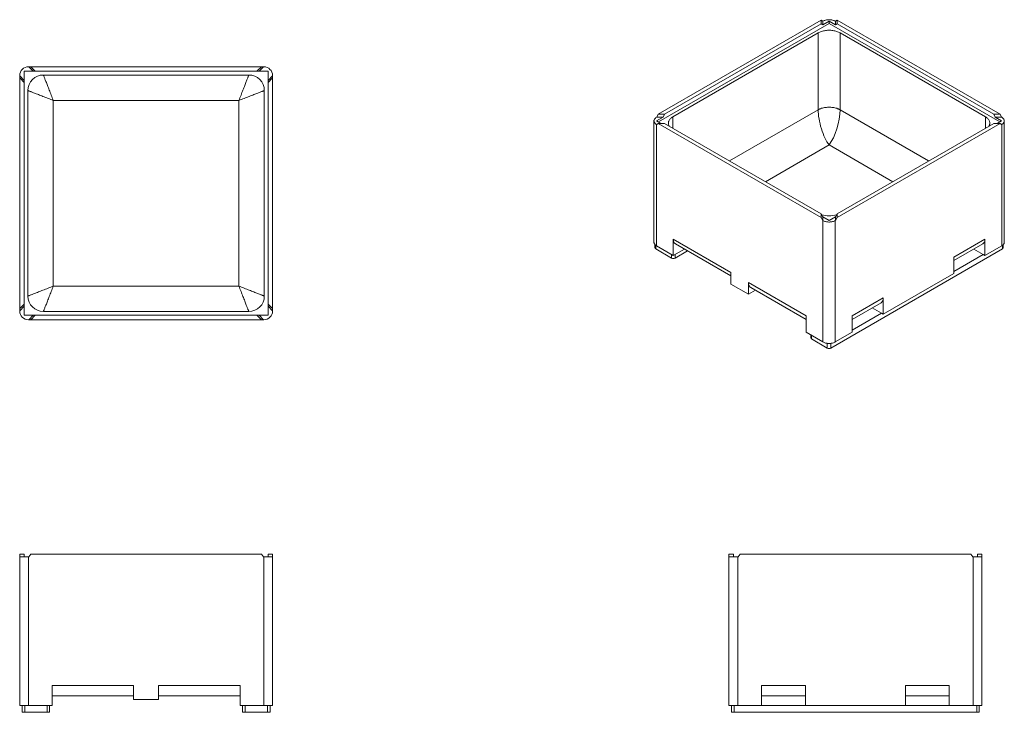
# Model space of a CAD drawing. Header units: inches. Extents: x 71 to 262, y 47 to 181.
import ezdxf

# ---------------------------------------------------------------- set-up
doc = ezdxf.new("R2010")
doc.units = ezdxf.units.IN
doc.header["$MEASUREMENT"] = 0

msp = doc.modelspace()

# ---------------------------------------------------------------- linework, layer by layer
at = {"color": 7, "linetype": 'Continuous', "lineweight": 15}
for p, q in [((194.65, 163.17), (226.24, 181.41)), ((226.24, 180.7), (226.24, 181.41)), ((226.24, 181.41), (226.52, 181.17)), ((229.3, 181.41), (229.01, 181.17)), ((229.3, 180.7), (229.3, 181.41)), ((260.89, 163.17), (229.3, 181.41)), ((227.77, 180.75), (194.72, 161.67)), ((226.24, 180.7), (195.87, 163.17)), ((226.52, 180.47), (226.24, 180.7)), ((226.52, 181.17), (226.57, 181.2)), ((227.77, 181.19), (226.52, 180.47)), ((226.52, 180.47), (226.52, 181.17)), ((227.77, 180.75), (227.77, 181.19)), ((229.01, 180.47), (227.77, 181.19)), ((260.82, 161.67), (227.77, 180.75)), ((229.01, 181.17), (228.97, 181.2)), ((229.01, 180.47), (229.01, 181.17)), ((229.3, 180.7), (229.01, 180.47)), ((259.67, 163.17), (229.3, 180.7)), ((225.65, 178.93), (197.5, 162.68)), ((225.65, 164.03), (225.65, 178.93)), ((258.04, 162.68), (229.89, 178.93)), ((229.89, 178.93), (229.89, 164.03)), ((72.69, 172.36), (72.62, 172.36)), ((73.55, 171.5), (72.69, 172.36)), ((73.09, 172.36), (72.69, 172.36)), ((73.95, 171.5), (73.09, 172.36)), ((117.76, 172.36), (73.09, 172.36)), ((116.9, 171.5), (117.76, 172.36)), ((117.3, 171.5), (118.17, 172.36)), ((117.76, 172.36), (118.17, 172.36)), ((118.17, 172.36), (118.23, 172.36)), ((70.93, 170.6), (70.93, 170.67)), ((71.79, 169.74), (70.93, 170.6)), ((70.93, 170.2), (70.93, 170.6)), ((71.79, 169.34), (70.93, 170.2)), ((70.93, 125.53), (70.93, 170.2)), ((71.79, 171.5), (71.79, 169.74)), ((73.55, 171.5), (71.79, 171.5)), ((73.95, 171.5), (73.55, 171.5)), ((116.9, 171.5), (73.95, 171.5)), ((115.33, 170.77), (75.52, 170.77)), ((116.9, 171.5), (117.3, 171.5)), ((117.3, 171.5), (119.06, 171.5)), ((119.06, 171.5), (119.06, 169.74)), ((119.06, 169.74), (119.93, 170.6)), ((119.06, 169.34), (119.93, 170.2)), ((119.93, 170.6), (119.93, 170.67)), ((119.93, 170.2), (119.93, 170.6)), ((119.93, 125.53), (119.93, 170.2)), ((71.79, 169.74), (71.79, 169.34)), ((71.79, 169.34), (71.79, 126.39)), ((119.06, 169.74), (119.06, 169.34)), ((119.06, 169.34), (119.06, 126.39)), ((72.52, 167.77), (72.52, 127.96)), ((118.33, 167.77), (118.33, 127.96)), ((113.41, 165.85), (77.44, 165.85)), ((77.44, 165.85), (77.44, 129.88)), ((113.41, 165.85), (113.41, 129.88)), ((194.37, 162.61), (194.32, 162.58)), ((194.34, 161.89), (195.59, 162.61)), ((194.65, 163.17), (194.37, 162.61)), ((195.59, 162.61), (194.37, 162.61)), ((195.87, 163.17), (194.65, 163.17)), ((195.59, 162.61), (195.87, 163.17)), ((259.67, 163.17), (259.95, 162.61)), ((259.67, 163.17), (260.89, 163.17)), ((259.95, 162.61), (261.19, 161.89)), ((259.95, 162.61), (261.17, 162.61)), ((260.89, 163.17), (261.17, 162.61)), ((261.17, 162.61), (261.22, 162.58)), ((193.82, 161.89), (193.82, 138.37)), ((194.32, 137.68), (194.32, 161.2)), ((194.37, 161.17), (194.32, 161.2)), ((195.18, 161.41), (194.34, 161.89)), ((194.65, 161.41), (194.37, 161.17)), ((226.24, 143.17), (194.65, 161.41)), ((195.87, 161.41), (194.65, 161.41)), ((226.24, 143.88), (195.87, 161.41)), ((229.3, 143.17), (260.89, 161.41)), ((259.67, 161.41), (229.3, 143.88)), ((259.67, 161.41), (260.89, 161.41)), ((261.19, 161.89), (260.36, 161.41)), ((260.89, 161.41), (261.17, 161.17)), ((261.17, 161.17), (261.22, 161.2)), ((261.22, 161.2), (261.22, 137.68)), ((261.72, 138.37), (261.72, 161.89)), ((226.24, 143.88), (226.24, 143.17)), ((226.24, 143.88), (226.52, 143.31)), ((226.24, 143.17), (226.52, 142.61)), ((226.52, 143.31), (226.52, 142.61)), ((226.52, 143.31), (227.77, 142.59)), ((227.77, 142.59), (229.01, 143.31)), ((229.01, 143.31), (229.3, 143.88)), ((229.01, 143.31), (229.01, 142.61)), ((229.3, 143.17), (229.01, 142.61)), ((229.3, 143.88), (229.3, 143.17)), ((226.52, 142.61), (226.57, 142.58)), ((226.57, 119.06), (226.57, 142.58)), ((229.01, 142.61), (228.97, 142.58)), ((228.97, 142.58), (228.97, 119.06)), ((194.03, 137.9), (194.03, 137.28)), ((194.32, 137.68), (197.57, 135.8)), ((208.73, 132.53), (197.57, 138.97)), ((197.57, 135.8), (197.57, 138.97)), ((197.99, 138.05), (208.73, 131.85)), ((257.96, 138.97), (251.94, 135.49)), ((251.94, 134.81), (257.55, 138.05)), ((257.96, 138.97), (257.96, 135.8)), ((257.96, 135.8), (261.22, 137.68)), ((261.5, 137.28), (261.5, 137.9)), ((197.22, 135.32), (194.18, 137.08)), ((199.73, 137.05), (197.57, 135.8)), ((197.93, 135.32), (200.32, 136.71)), ((228.12, 117.89), (261.36, 137.08)), ((251.94, 132.73), (257.61, 136)), ((251.94, 132.32), (251.94, 135.49)), ((255.81, 137.05), (257.61, 136)), ((257.96, 135.8), (257.61, 136)), ((208.73, 132.53), (208.73, 130.28)), ((238.25, 124.42), (251.94, 132.32)), ((113.41, 129.88), (77.44, 129.88)), ((208.73, 130.28), (212.16, 128.3)), ((212.16, 130.55), (223.31, 124.11)), ((212.16, 130.55), (212.16, 128.3)), ((212.16, 128.3), (213.52, 129.08)), ((212.57, 129.63), (223.31, 123.43)), ((71.79, 126.39), (70.93, 125.53)), ((71.79, 125.99), (70.93, 125.12)), ((71.79, 125.99), (71.79, 126.39)), ((71.79, 124.23), (71.79, 125.99)), ((119.06, 126.39), (119.93, 125.53)), ((119.06, 125.99), (119.06, 126.39)), ((119.06, 125.99), (119.93, 125.12)), ((119.06, 124.23), (119.06, 125.99)), ((232.22, 124.11), (238.25, 127.58)), ((232.22, 123.43), (237.83, 126.67)), ((238.25, 124.42), (238.25, 127.58)), ((70.93, 125.53), (70.93, 125.12)), ((70.93, 125.12), (70.93, 125.06)), ((73.55, 124.23), (71.79, 124.23)), ((73.55, 124.23), (72.69, 123.36)), ((73.95, 124.23), (73.09, 123.36)), ((73.95, 124.23), (73.55, 124.23)), ((116.9, 124.23), (73.95, 124.23)), ((115.33, 124.96), (75.52, 124.96)), ((116.9, 124.23), (117.76, 123.36)), ((116.9, 124.23), (117.3, 124.23)), ((117.3, 124.23), (118.17, 123.36)), ((117.3, 124.23), (119.06, 124.23)), ((119.93, 125.53), (119.93, 125.12)), ((119.93, 125.12), (119.93, 125.06)), ((223.31, 120.94), (223.31, 124.11)), ((237.89, 124.62), (232.22, 121.35)), ((232.22, 124.11), (232.22, 120.94)), ((236.09, 125.66), (237.89, 124.62)), ((237.89, 124.62), (238.25, 124.42)), ((72.69, 123.36), (72.62, 123.36)), ((73.09, 123.36), (72.69, 123.36)), ((117.76, 123.36), (73.09, 123.36)), ((117.76, 123.36), (118.17, 123.36)), ((118.17, 123.36), (118.23, 123.36)), ((226.57, 119.06), (223.31, 120.94)), ((224.23, 120.41), (224.23, 119.85)), ((232.22, 120.94), (228.97, 119.06)), ((224.38, 119.65), (227.41, 117.89)), ((71.79, 77.95), (70.93, 77.95)), ((70.93, 77.95), (70.93, 77.46)), ((70.93, 77.46), (70.93, 48.66)), ((72.62, 77.46), (70.93, 77.46)), ((71.79, 77.46), (71.79, 77.95)), ((72.62, 48.66), (72.62, 77.46)), ((72.69, 77.46), (72.62, 77.46)), ((73.09, 77.95), (72.69, 77.46)), ((117.76, 77.95), (73.09, 77.95)), ((117.76, 77.95), (118.17, 77.46)), ((118.17, 77.46), (118.23, 77.46)), ((118.23, 77.46), (119.93, 77.46)), ((118.23, 48.66), (118.23, 77.46)), ((119.06, 77.95), (119.93, 77.95)), ((119.06, 77.46), (119.06, 77.95)), ((119.93, 77.95), (119.93, 77.46)), ((119.93, 77.46), (119.93, 48.66)), ((209.23, 77.95), (208.36, 77.95)), ((208.36, 77.95), (208.36, 77.46)), ((208.36, 77.46), (210.06, 77.46)), ((208.36, 48.66), (208.36, 77.46)), ((209.23, 77.95), (209.23, 77.46)), ((210.06, 77.46), (210.06, 48.66)), ((210.12, 77.46), (210.06, 77.46)), ((210.53, 77.95), (210.12, 77.46)), ((210.53, 77.95), (255.2, 77.95)), ((255.2, 77.95), (255.6, 77.46)), ((255.6, 77.46), (255.67, 77.46)), ((255.67, 77.46), (255.67, 48.66)), ((257.36, 77.46), (255.67, 77.46)), ((256.5, 77.95), (257.36, 77.95)), ((256.5, 77.95), (256.5, 77.46)), ((257.36, 77.95), (257.36, 77.46)), ((257.36, 48.66), (257.36, 77.46)), ((93, 52.54), (77.23, 52.54)), ((77.23, 48.66), (77.23, 52.54)), ((93, 52.54), (93, 49.78)), ((97.85, 52.54), (113.63, 52.54)), ((97.85, 52.54), (97.85, 49.78)), ((113.63, 48.66), (113.63, 52.54)), ((214.66, 52.54), (223.18, 52.54)), ((214.66, 52.54), (214.66, 48.66)), ((223.18, 48.66), (223.18, 52.54)), ((251.06, 52.54), (242.55, 52.54)), ((242.55, 48.66), (242.55, 52.54)), ((251.06, 52.54), (251.06, 48.66)), ((77.23, 50.54), (93, 50.54)), ((93, 49.78), (97.85, 49.78)), ((113.63, 50.54), (97.85, 50.54)), ((223.18, 50.54), (214.66, 50.54)), ((242.55, 50.54), (251.06, 50.54)), ((70.93, 48.66), (72.62, 48.66)), ((71.43, 48.66), (71.43, 47.33)), ((71.93, 47.33), (71.93, 48.66)), ((72.62, 48.66), (77.23, 48.66)), ((76.23, 48.66), (76.23, 47.33)), ((76.73, 47.33), (76.73, 48.66)), ((118.23, 48.66), (113.63, 48.66)), ((114.13, 47.33), (114.13, 48.66)), ((114.63, 48.66), (114.63, 47.33)), ((119.93, 48.66), (118.23, 48.66)), ((118.93, 47.33), (118.93, 48.66)), ((119.43, 48.66), (119.43, 47.33)), ((210.06, 48.66), (208.36, 48.66)), ((208.86, 47.33), (208.86, 48.66)), ((209.36, 48.66), (209.36, 47.33)), ((214.66, 48.66), (210.06, 48.66)), ((223.18, 48.66), (214.66, 48.66)), ((223.18, 48.66), (242.55, 48.66)), ((242.55, 48.66), (251.06, 48.66)), ((251.06, 48.66), (255.67, 48.66)), ((255.67, 48.66), (257.36, 48.66)), ((256.36, 48.66), (256.36, 47.33)), ((256.86, 47.33), (256.86, 48.66)), ((71.43, 47.33), (71.93, 47.33)), ((76.23, 47.33), (71.93, 47.33)), ((76.23, 47.33), (76.73, 47.33)), ((114.63, 47.33), (114.13, 47.33)), ((114.63, 47.33), (118.93, 47.33)), ((119.43, 47.33), (118.93, 47.33)), ((209.36, 47.33), (208.86, 47.33)), ((209.36, 47.33), (256.36, 47.33)), ((256.36, 47.33), (256.86, 47.33))]:
    msp.add_line(p, q, dxfattribs=at)
at = {"color": 8, "linetype": 'Continuous', "lineweight": 15}
for p, q in [((197.5, 160.47), (197.5, 162.68)), ((208.49, 154.12), (225.65, 164.03)), ((229.89, 164.03), (247.05, 154.12)), ((258.04, 162.68), (258.04, 160.47)), ((227.77, 157.22), (215.45, 150.11)), ((240.09, 150.11), (227.77, 157.22)), ((194.18, 137.08), (194.18, 137.77)), ((261.36, 137.77), (261.36, 137.08)), ((197.22, 136), (197.22, 135.32)), ((197.93, 135.32), (197.93, 136)), ((224.38, 120.33), (224.38, 119.65)), ((227.41, 117.89), (227.41, 118.8)), ((228.12, 118.8), (228.12, 117.89))]:
    msp.add_line(p, q, dxfattribs=at)
at = {"color": 7, "linetype": 'Continuous', "lineweight": 15, "flags": 128}
for points in [[(228.97, 181.2), (228.85, 181.26), (228.73, 181.31), (228.59, 181.36), (228.45, 181.4), (228.31, 181.44), (228.16, 181.46), (228, 181.48), (227.85, 181.48), (227.69, 181.48), (227.53, 181.48), (227.38, 181.46), (227.23, 181.44), (227.08, 181.4), (226.94, 181.36), (226.81, 181.31), (226.69, 181.26), (226.57, 181.2)], [(229.89, 178.93), (229.74, 179.01), (229.58, 179.08), (229.41, 179.15), (229.24, 179.21), (229.06, 179.27), (228.87, 179.32), (228.68, 179.35), (228.48, 179.39), (228.28, 179.41), (228.08, 179.43), (227.87, 179.44), (227.67, 179.44), (227.46, 179.43), (227.26, 179.41), (227.06, 179.39), (226.86, 179.35), (226.67, 179.32), (226.48, 179.27), (226.3, 179.21), (226.12, 179.15), (225.96, 179.08), (225.8, 179.01), (225.65, 178.93)], [(75.52, 170.77), (75.53, 170.76), (75.53, 170.74), (75.55, 170.71), (75.57, 170.66), (75.59, 170.6), (75.62, 170.53), (75.65, 170.44), (75.69, 170.34), (75.73, 170.23), (75.78, 170.11), (75.83, 169.97), (75.89, 169.83), (75.95, 169.67), (76.02, 169.5), (76.09, 169.33), (76.16, 169.14), (76.24, 168.94), (76.32, 168.74), (76.4, 168.53), (76.48, 168.31), (76.57, 168.08), (76.66, 167.85), (76.76, 167.61), (76.85, 167.37), (76.95, 167.12), (77.05, 166.87), (77.14, 166.62), (77.24, 166.36), (77.34, 166.1), (77.44, 165.85)], [(115.33, 170.77), (115.33, 170.76), (115.32, 170.74), (115.31, 170.71), (115.29, 170.66), (115.27, 170.6), (115.24, 170.53), (115.2, 170.44), (115.16, 170.34), (115.12, 170.23), (115.07, 170.11), (115.02, 169.97), (114.96, 169.83), (114.9, 169.67), (114.84, 169.5), (114.77, 169.33), (114.7, 169.14), (114.62, 168.94), (114.54, 168.74), (114.46, 168.53), (114.37, 168.31), (114.28, 168.08), (114.19, 167.85), (114.1, 167.61), (114, 167.37), (113.91, 167.12), (113.81, 166.87), (113.71, 166.62), (113.61, 166.36), (113.51, 166.1), (113.41, 165.85)], [(72.52, 167.77), (72.53, 167.76), (72.55, 167.76), (72.58, 167.74), (72.63, 167.72), (72.69, 167.7), (72.76, 167.67), (72.85, 167.64), (72.95, 167.6), (73.06, 167.56), (73.18, 167.51), (73.32, 167.46), (73.46, 167.4), (73.62, 167.34), (73.79, 167.27), (73.97, 167.2), (74.15, 167.13), (74.35, 167.05), (74.55, 166.97), (74.76, 166.89), (74.98, 166.81), (75.21, 166.72), (75.44, 166.63), (75.68, 166.53), (75.92, 166.44), (76.17, 166.34), (76.42, 166.24), (76.68, 166.15), (76.93, 166.05), (77.19, 165.95), (77.44, 165.85)], [(118.33, 167.77), (118.32, 167.76), (118.3, 167.76), (118.27, 167.74), (118.22, 167.72), (118.16, 167.7), (118.09, 167.67), (118, 167.64), (117.91, 167.6), (117.79, 167.56), (117.67, 167.51), (117.54, 167.46), (117.39, 167.4), (117.23, 167.34), (117.07, 167.27), (116.89, 167.2), (116.7, 167.13), (116.51, 167.05), (116.3, 166.97), (116.09, 166.89), (115.87, 166.81), (115.64, 166.72), (115.41, 166.63), (115.17, 166.53), (114.93, 166.44), (114.68, 166.34), (114.43, 166.24), (114.18, 166.15), (113.92, 166.05), (113.67, 165.95), (113.41, 165.85)], [(225.65, 164.03), (225.8, 164.11), (225.96, 164.19), (226.12, 164.25), (226.3, 164.32), (226.48, 164.37), (226.67, 164.42), (226.86, 164.46), (227.06, 164.49), (227.26, 164.51), (227.46, 164.53), (227.67, 164.54), (227.87, 164.54), (228.08, 164.53), (228.28, 164.51), (228.48, 164.49), (228.68, 164.46), (228.87, 164.42), (229.06, 164.37), (229.24, 164.32), (229.41, 164.25), (229.58, 164.19), (229.74, 164.11), (229.89, 164.03)], [(194.32, 161.2), (194.21, 161.26), (194.12, 161.34), (194.04, 161.41), (193.97, 161.49), (193.91, 161.58), (193.87, 161.66), (193.84, 161.75), (193.82, 161.84), (193.82, 161.93), (193.84, 162.02), (193.87, 162.11), (193.91, 162.2), (193.97, 162.28), (194.04, 162.36), (194.12, 162.44), (194.21, 162.51), (194.32, 162.58)], [(196.79, 160.88), (196.76, 160.93), (196.71, 161.04), (196.66, 161.16), (196.64, 161.28), (196.62, 161.4), (196.62, 161.51), (196.64, 161.63), (196.66, 161.75), (196.71, 161.86), (196.76, 161.98), (196.83, 162.09), (196.91, 162.2), (197.01, 162.3), (197.11, 162.4), (197.23, 162.5), (197.36, 162.59), (197.5, 162.68)], [(258.04, 162.68), (258.18, 162.59), (258.31, 162.5), (258.43, 162.4), (258.53, 162.3), (258.63, 162.2), (258.71, 162.09), (258.78, 161.98), (258.83, 161.86), (258.87, 161.75), (258.9, 161.63), (258.91, 161.51), (258.91, 161.4), (258.9, 161.28), (258.87, 161.16), (258.83, 161.04), (258.78, 160.93), (258.74, 160.88)], [(261.22, 162.58), (261.32, 162.51), (261.42, 162.44), (261.5, 162.36), (261.57, 162.28), (261.63, 162.2), (261.67, 162.11), (261.7, 162.02), (261.71, 161.93), (261.71, 161.84), (261.7, 161.75), (261.67, 161.66), (261.63, 161.58), (261.57, 161.49), (261.5, 161.41), (261.42, 161.34), (261.32, 161.26), (261.22, 161.2)], [(226.57, 142.58), (226.69, 142.52), (226.81, 142.46), (226.94, 142.42), (227.08, 142.37), (227.23, 142.34), (227.38, 142.32), (227.53, 142.3), (227.69, 142.29), (227.85, 142.29), (228, 142.3), (228.16, 142.32), (228.31, 142.34), (228.45, 142.37), (228.59, 142.42), (228.73, 142.46), (228.85, 142.52), (228.97, 142.58)], [(193.82, 138.37), (193.82, 138.33), (193.84, 138.24), (193.87, 138.15), (193.91, 138.06), (193.97, 137.98), (194.04, 137.9), (194.12, 137.82), (194.21, 137.75), (194.32, 137.68)], [(197.57, 138.97), (197.58, 138.83), (197.6, 138.7), (197.62, 138.57), (197.66, 138.46), (197.71, 138.35), (197.76, 138.26), (197.83, 138.18), (197.91, 138.11), (197.99, 138.05), (197.99, 138.05)], [(257.55, 138.05), (257.55, 138.05), (257.63, 138.11), (257.71, 138.18), (257.77, 138.26), (257.83, 138.35), (257.88, 138.46), (257.91, 138.57), (257.94, 138.7), (257.96, 138.83), (257.96, 138.97)], [(261.22, 137.68), (261.32, 137.75), (261.42, 137.82), (261.5, 137.9), (261.57, 137.98), (261.63, 138.06), (261.67, 138.15), (261.7, 138.24), (261.71, 138.33), (261.72, 138.37)], [(72.52, 127.96), (72.53, 127.96), (72.55, 127.97), (72.58, 127.98), (72.63, 128), (72.69, 128.02), (72.76, 128.05), (72.85, 128.09), (72.95, 128.13), (73.06, 128.17), (73.18, 128.22), (73.32, 128.27), (73.46, 128.33), (73.62, 128.39), (73.79, 128.45), (73.97, 128.52), (74.15, 128.59), (74.35, 128.67), (74.55, 128.75), (74.76, 128.83), (74.98, 128.92), (75.21, 129.01), (75.44, 129.1), (75.68, 129.19), (75.92, 129.29), (76.17, 129.38), (76.42, 129.48), (76.68, 129.58), (76.93, 129.68), (77.19, 129.78), (77.44, 129.88)], [(75.52, 124.96), (75.53, 124.97), (75.53, 124.99), (75.55, 125.02), (75.57, 125.07), (75.59, 125.13), (75.62, 125.2), (75.65, 125.29), (75.69, 125.38), (75.73, 125.5), (75.78, 125.62), (75.83, 125.75), (75.89, 125.9), (75.95, 126.06), (76.02, 126.22), (76.09, 126.4), (76.16, 126.59), (76.24, 126.78), (76.32, 126.99), (76.4, 127.2), (76.48, 127.42), (76.57, 127.65), (76.66, 127.88), (76.76, 128.12), (76.85, 128.36), (76.95, 128.61), (77.05, 128.86), (77.14, 129.11), (77.24, 129.37), (77.34, 129.62), (77.44, 129.88)], [(118.33, 127.96), (118.32, 127.96), (118.3, 127.97), (118.27, 127.98), (118.22, 128), (118.16, 128.02), (118.09, 128.05), (118, 128.09), (117.91, 128.13), (117.79, 128.17), (117.67, 128.22), (117.54, 128.27), (117.39, 128.33), (117.23, 128.39), (117.07, 128.45), (116.89, 128.52), (116.7, 128.59), (116.51, 128.67), (116.3, 128.75), (116.09, 128.83), (115.87, 128.92), (115.64, 129.01), (115.41, 129.1), (115.17, 129.19), (114.93, 129.29), (114.68, 129.38), (114.43, 129.48), (114.18, 129.58), (113.92, 129.68), (113.67, 129.78), (113.41, 129.88)], [(115.33, 124.96), (115.33, 124.97), (115.32, 124.99), (115.31, 125.02), (115.29, 125.07), (115.27, 125.13), (115.24, 125.2), (115.2, 125.29), (115.16, 125.38), (115.12, 125.5), (115.07, 125.62), (115.02, 125.75), (114.96, 125.9), (114.9, 126.06), (114.84, 126.22), (114.77, 126.4), (114.7, 126.59), (114.62, 126.78), (114.54, 126.99), (114.46, 127.2), (114.37, 127.42), (114.28, 127.65), (114.19, 127.88), (114.1, 128.12), (114, 128.36), (113.91, 128.61), (113.81, 128.86), (113.71, 129.11), (113.61, 129.37), (113.51, 129.62), (113.41, 129.88)], [(212.57, 129.63), (212.57, 129.63), (212.49, 129.69), (212.42, 129.76), (212.35, 129.84), (212.29, 129.93), (212.24, 130.04), (212.21, 130.15), (212.18, 130.28), (212.16, 130.41), (212.16, 130.55)], [(238.25, 127.58), (238.24, 127.45), (238.22, 127.31), (238.2, 127.19), (238.16, 127.08), (238.11, 126.97), (238.06, 126.88), (237.99, 126.8), (237.91, 126.73), (237.83, 126.67), (237.83, 126.67)], [(228.97, 119.06), (228.85, 119), (228.73, 118.95), (228.59, 118.9), (228.45, 118.86), (228.31, 118.83), (228.16, 118.8), (228, 118.78), (227.85, 118.78), (227.69, 118.78), (227.53, 118.78), (227.38, 118.8), (227.23, 118.83), (227.08, 118.86), (226.94, 118.9), (226.81, 118.95), (226.69, 119), (226.57, 119.06)]]:
    msp.add_lwpolyline(points, dxfattribs=at)
at = {"color": 7, "linetype": 'Continuous', "lineweight": 15}
for centre, radius, start, end in [((72.62, 170.67), 1.69, 90, 180), ((118.23, 170.67), 1.69, 0, 90), ((75.52, 167.77), 3, 90, 180), ((115.33, 167.77), 3, 0, 90), ((227.77, 148.42), 4.94, 253.1665, 286.8377), ((194.28, 137.31), 0.251, 185.6533, 245.6676), ((261.26, 137.3), 0.245, 293.4612, 355.2179), ((197.57, 136), 0.765, 242.4806, 297.5193), ((75.52, 127.96), 3, 180, 270), ((115.33, 127.96), 3, 270, 0), ((72.62, 125.06), 1.69, 180, 270), ((118.23, 125.06), 1.69, 270, 0), ((224.47, 119.87), 0.245, 184.7846, 246.5365), ((227.77, 118.57), 0.765, 242.4807, 297.5193)]:
    msp.add_arc(centre, radius, start, end, dxfattribs=at)
for major_axis, start_param, end_param in [((-1.37, 4.87), 0.870238, 2.441035), ((1.37, 4.87), 3.842151, 5.412947)]:
    msp.add_ellipse((227.77, 161.24), major_axis=major_axis, ratio=0.33282, start_param=start_param, end_param=end_param, dxfattribs=at)

doc.saveas('drawing.dxf')
